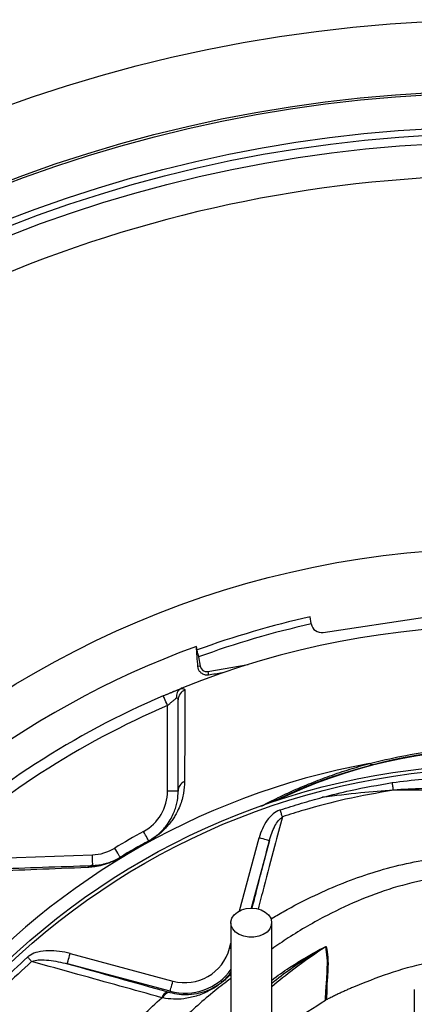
# Model space of a CAD drawing. Header units: millimetres. Extents: x 2138 to 3794, y 2155 to 3811.
# Tile 9 of 12: x 2693 to 2916, y 3255 to 3811. Entities that reach past the tile are written whole.
import ezdxf

# ---------------------------------------------------------------- set-up
doc = ezdxf.new("R2010")
doc.units = ezdxf.units.MM
doc.header["$LTSCALE"] = 2

msp = doc.modelspace()

# ---------------------------------------------------------------- linework, layer by layer
at = {"color": 7, "linetype": 'Continuous', "lineweight": 25}
for p, q in [((2857.35, 3470.15), (2856.8, 3473.89)), ((2864.18, 3465.1), (2921.54, 3473.67)), ((2793.47, 3453.05), (2792.62, 3457.29)), ((2793.47, 3453.05), (2793.78, 3451.28)), ((2793.78, 3451.28), (2794.69, 3446.15)), ((2794.69, 3446.15), (2793.42, 3445.93)), ((2799.13, 3443.04), (2821.84, 3447.05)), ((2799.13, 3443.04), (2799.48, 3441.07)), ((2773.93, 3429.41), (2784.45, 3433.78)), ((2776.3, 3375.67), (2776.3, 3423.89)), ((2782.3, 3375.67), (2776.3, 3375.67)), ((2641.04, 3336.45), (2733.88, 3339.69)), ((2721.32, 3284.02), (2779.32, 3268.48)), ((2777.77, 3262.68), (2719.77, 3278.23)), ((2776.88, 3262.3), (2777.61, 3262.1)), ((2777.61, 3262.1), (2777.77, 3262.68)), ((2915.58, 3263.62), (2915.58, 3235.58)), ((2773.73, 3258.95), (2773.05, 3259.09)), ((2865.79, 3257.84), (2865.38, 3257.62))]:
    msp.add_line(p, q, dxfattribs=at)
at = {"color": 8, "linetype": 'Continuous', "lineweight": 25}
for p, q in [((2816.98, 3308.17), (2828, 3349.27)), ((2833.79, 3347.72), (2823.59, 3309.66)), ((2811.29, 3286.94), (2812.08, 3289.87)), ((2812.09, 3286.72), (2811.29, 3286.94))]:
    msp.add_line(p, q, dxfattribs=at)
at = {"color": 7, "linetype": 'Continuous', "lineweight": 25, "flags": 128}
for points in [[(2776.3, 3423.89), (2775.83, 3424.97), (2775.39, 3426), (2774.98, 3426.96), (2774.62, 3427.79), (2774.33, 3428.48), (2774.11, 3428.99), (2773.97, 3429.3), (2773.93, 3429.41)], [(2903.8, 3376.2), (2903.73, 3376.63), (2903.66, 3377.11), (2903.57, 3377.61), (2903.49, 3378.15), (2903.4, 3378.71), (2903.31, 3379.28), (2903.21, 3379.87), (2903.12, 3380.47)], [(2841.12, 3361.13), (2840.99, 3361.53), (2840.84, 3361.96), (2840.69, 3362.43), (2840.53, 3362.91), (2840.36, 3363.41), (2840.19, 3363.92), (2840.02, 3364.45), (2839.84, 3364.97)], [(2765.67, 3347.61), (2765.62, 3347.71), (2765.45, 3348.01), (2765.19, 3348.5), (2764.83, 3349.15), (2764.39, 3349.95), (2763.89, 3350.86), (2763.35, 3351.84), (2762.79, 3352.87)], [(2833.79, 3347.72), (2833.66, 3347.76), (2833.32, 3347.85), (2832.78, 3347.99), (2832.06, 3348.18), (2831.18, 3348.42), (2830.19, 3348.69), (2829.11, 3348.97), (2828, 3349.27)], [(2765.75, 3347.47), (2765.73, 3347.51), (2765.71, 3347.53), (2765.7, 3347.56), (2765.69, 3347.58), (2765.68, 3347.59), (2765.68, 3347.6), (2765.67, 3347.61), (2765.67, 3347.61)], [(2734.09, 3333.69), (2734.09, 3333.81), (2734.08, 3334.15), (2734.06, 3334.7), (2734.03, 3335.45), (2734, 3336.36), (2733.96, 3337.39), (2733.92, 3338.52), (2733.88, 3339.69)], [(2749.59, 3338.32), (2749.53, 3338.42), (2749.35, 3338.71), (2749.06, 3339.19), (2748.68, 3339.83), (2748.2, 3340.6), (2747.67, 3341.49), (2747.08, 3342.45), (2746.47, 3343.45)], [(2749.67, 3338.19), (2749.65, 3338.22), (2749.63, 3338.25), (2749.62, 3338.27), (2749.61, 3338.29), (2749.6, 3338.31), (2749.59, 3338.32), (2749.59, 3338.32), (2749.59, 3338.32)], [(2823.58, 3309.66), (2826.44, 3309.4), (2829.12, 3308.64), (2831.45, 3307.43), (2833.29, 3305.83), (2834.52, 3303.96), (2835.06, 3301.92), (2834.88, 3299.86), (2833.98, 3297.89), (2832.44, 3296.14), (2830.34, 3294.73), (2827.81, 3293.73), (2825.02, 3293.21), (2822.14, 3293.21), (2819.35, 3293.73), (2816.82, 3294.73), (2814.72, 3296.14), (2813.17, 3297.89), (2812.28, 3299.86), (2812.1, 3301.92), (2812.64, 3303.96), (2813.87, 3305.83), (2815.71, 3307.43), (2818.04, 3308.64), (2820.72, 3309.4), (2823.58, 3309.66)], [(2719.77, 3278.23), (2719.8, 3278.35), (2719.89, 3278.7), (2720.04, 3279.24), (2720.23, 3279.96), (2720.47, 3280.83), (2720.73, 3281.83), (2721.02, 3282.9), (2721.32, 3284.02)], [(2699.59, 3279.49), (2699.34, 3279.78), (2699.07, 3280.07), (2698.8, 3280.37), (2698.52, 3280.69), (2698.23, 3281.01), (2697.93, 3281.33), (2697.64, 3281.66), (2697.34, 3281.99)], [(2777.77, 3262.68), (2777.8, 3262.81), (2777.9, 3263.15), (2778.04, 3263.69), (2778.23, 3264.42), (2778.47, 3265.29), (2778.74, 3266.28), (2779.02, 3267.36), (2779.32, 3268.48)]]:
    msp.add_lwpolyline(points, dxfattribs=at)
at = {"color": 7, "linetype": 'Continuous', "lineweight": 25}
for radius in [828, 788, 786.78, 767.7, 764, 759, 530, 408, 406]:
    msp.add_circle((2965.58, 2982.79), radius, dxfattribs=at)
for centre, radius, start, end in [((2965.58, 2982.79), 740, 90.07108, 134.97251), ((2965.58, 2982.79), 503, 102.49, 110.0691), ((2965.58, 2982.79), 486, 68.1183, 111.8817), ((2965.58, 2982.79), 499, 102.5215, 110.1382), ((2863.29, 3471.03), 6, 190.6841, 278.5), ((2965.58, 2982.79), 505.04, 110.0275, 249.9725), ((2798.46, 3446.82), 3.84, 190, 280), ((2788.13, 3427.14), 5.83, 110.0278, 179.5259), ((2965.58, 2982.79), 486, 113.2249, 132.5418), ((2965.58, 2982.79), 480, 113.2249, 132.5418), ((2965.58, 3104.79), 295, 63.7466, 116.2534), ((2965.58, 2982.79), 415.28, 100.4364, 259.5636), ((2892.32, 3394.61), 3.94, 240.0427, 281.6895), ((2788.11, 3375.63), 5.81, 112.4342, 179.5498), ((2750.3, 3375.67), 26, 298.721, 0), ((2965.58, 2982.79), 422, 118.721, 121.279), ((2965.58, 2982.79), 416, 118.721, 121.279), ((2965.58, 2982.79), 415.85, 118.721, 121.279), ((2732.97, 3365.67), 26, 272, 301.279), ((2734.29, 3328.51), 5.18, 92.2293, 128.8252), ((2786.08, 3293.69), 26.1, 255, 345), ((2868.76, 3282.62), 6.05, 118.1487, 121.7765), ((2777.2, 3258.03), 4.28, 94.2151, 165.6738), ((2777.84, 3257.84), 4.27, 93.1117, 164.842)]:
    msp.add_arc(centre, radius, start, end, dxfattribs=at)
at = {"color": 8, "linetype": 'Continuous', "lineweight": 25}
for centre, radius, start, end in [((2965.58, 3104.79), 294.73, 64.1486, 115.8514), ((2786.08, 3293.69), 32.1, 255, 324.6267)]:
    msp.add_arc(centre, radius, start, end, dxfattribs=at)
at = {"color": 7, "linetype": 'Continuous', "lineweight": 25}
for points in [[(2857.39, 3469.92), (2857.38, 3470), (2857.37, 3470.07), (2857.35, 3470.15)], [(2793.42, 3445.93), (2793.15, 3449.72), (2792.88, 3453.51), (2792.62, 3457.29)], [(2807.25, 3442.28), (2804.59, 3441.86), (2802, 3441.46), (2799.48, 3441.07)], [(2784.45, 3433.78), (2784.2, 3433.67), (2783.95, 3433.56), (2783.75, 3433.44)], [(2786.13, 3432.62), (2786.06, 3415.56), (2785.98, 3398.37), (2785.89, 3381)], [(2782.3, 3375.67), (2782.3, 3393.01), (2782.3, 3410.16), (2782.3, 3427.19)], [(2719.77, 3278.23), (2738.86, 3272.9), (2757.92, 3267.59), (2776.88, 3262.3)]]:
    msp.add_open_spline(points, degree=3, dxfattribs=at)
for points, knots in [([(2799.48, 3441.07), (2799.19, 3441.02), (2798.97, 3441.01), (2798.58, 3441), (2798.41, 3441.01), (2797.93, 3441.05), (2797.67, 3441.1), (2796.96, 3441.27), (2796.58, 3441.43), (2795.92, 3441.78), (2795.63, 3441.97), (2795.12, 3442.38), (2794.9, 3442.59), (2794.31, 3443.27), (2794.02, 3443.76), (2793.59, 3444.8), (2793.46, 3445.35), (2793.42, 3445.93)], [0, 0, 0, 0, 0.03125, 0.03125, 0.0625, 0.0625, 0.125, 0.125, 0.25, 0.25, 0.375, 0.375, 0.5, 0.5, 0.75, 0.75, 1, 1, 1, 1]), ([(2773.93, 3429.41), (2774.97, 3429.85), (2775.99, 3430.28), (2777.49, 3430.92), (2777.99, 3431.13), (2778.96, 3431.53), (2779.44, 3431.73), (2780.35, 3432.11), (2780.79, 3432.29), (2781.65, 3432.64), (2782.06, 3432.81), (2783.22, 3433.28), (2783.89, 3433.55), (2784.45, 3433.78)], [0, 0, 0, 0, 0.25, 0.25, 0.375, 0.375, 0.5, 0.5, 0.625, 0.625, 0.75, 0.75, 1, 1, 1, 1]), ([(2783.75, 3433.44), (2783.34, 3433.2), (2782.97, 3432.89), (2782.49, 3432.33), (2782.33, 3432.13), (2782.06, 3431.7), (2781.94, 3431.47), (2781.61, 3430.76), (2781.46, 3430.24), (2781.32, 3429.43), (2781.29, 3429.16), (2781.26, 3428.6), (2781.26, 3428.32), (2781.28, 3428.04)], [0, 0, 0, 0, 0.25, 0.25, 0.375, 0.375, 0.5, 0.5, 0.75, 0.75, 0.875, 0.875, 1, 1, 1, 1]), ([(2783.75, 3433.44), (2784.14, 3433.47), (2784.48, 3433.47), (2785.08, 3433.43), (2785.33, 3433.38), (2785.73, 3433.24), (2785.88, 3433.15), (2786.08, 3432.91), (2786.13, 3432.78), (2786.13, 3432.62)], [0, 0, 0, 0, 0.25, 0.25, 0.5, 0.5, 0.75, 0.75, 1, 1, 1, 1]), ([(2781.28, 3428.04), (2780.97, 3427.79), (2780.61, 3427.5), (2779.84, 3426.86), (2779.42, 3426.53), (2778.56, 3425.81), (2778.11, 3425.43), (2777.21, 3424.67), (2776.75, 3424.29), (2776.3, 3423.89)], [0, 0, 0, 0, 0.25, 0.25, 0.5, 0.5, 0.75, 0.75, 1, 1, 1, 1]), ([(2782.3, 3427.19), (2782.3, 3427.47), (2782.22, 3427.69), (2781.88, 3427.99), (2781.62, 3428.06), (2781.28, 3428.04)], [0, 0, 0, 0, 0.5, 0.5, 1, 1, 1, 1]), ([(2890.35, 3391.2), (2902.36, 3394.32), (2914.63, 3396.71), (2933.43, 3399.15), (2939.77, 3399.77), (2949.38, 3400.39), (2952.61, 3400.55), (2957.47, 3400.71), (2959.09, 3400.75), (2962.34, 3400.8), (2963.96, 3400.81), (2978.51, 3400.82), (2991.24, 3399.98), (3010.07, 3397.55), (3016.3, 3396.55), (3025.58, 3394.75), (3028.66, 3394.1), (3034.77, 3392.71), (3037.8, 3391.98), (3040.8, 3391.2)], [0, 0, 0, 0, 0.25, 0.25, 0.375, 0.375, 0.4375, 0.4375, 0.46875, 0.46875, 0.5, 0.5, 0.75, 0.75, 0.875, 0.875, 0.9375, 0.9375, 1, 1, 1, 1]), ([(2903.12, 3380.47), (2908.79, 3381.17), (2916.21, 3382.09), (2923.67, 3382.49), (2925.44, 3382.58)], [0, 0, 0, 0, 0.76355, 1, 1, 1, 1]), ([(2785.89, 3381), (2785.88, 3378.89), (2785.7, 3376.71), (2785.07, 3373.29), (2784.81, 3372.12), (2784.13, 3369.73), (2783.73, 3368.5), (2782.72, 3365.95), (2782.12, 3364.64), (2781.02, 3362.57), (2780.61, 3361.86), (2779.71, 3360.41), (2779.22, 3359.65), (2778.09, 3358.09), (2777.47, 3357.29), (2776.39, 3356.02), (2776.01, 3355.59), (2775.18, 3354.7), (2774.74, 3354.25), (2773.79, 3353.31), (2773.27, 3352.83), (2772.13, 3351.83), (2771.5, 3351.31), (2770.45, 3350.51), (2770.09, 3350.24), (2769.31, 3349.68), (2768.91, 3349.4), (2768.06, 3348.85), (2767.62, 3348.57), (2766.7, 3348.01), (2766.23, 3347.74), (2765.75, 3347.47)], [0, 0, 0, 0, 0.25, 0.25, 0.375, 0.375, 0.5, 0.5, 0.625, 0.625, 0.6875, 0.6875, 0.75, 0.75, 0.8125, 0.8125, 0.84375, 0.84375, 0.875, 0.875, 0.90625, 0.90625, 0.9375, 0.9375, 0.953125, 0.953125, 0.96875, 0.96875, 0.984375, 0.984375, 1, 1, 1, 1]), ([(2863.76, 3372.13), (2863.8, 3372.14), (2869.03, 3373.52), (2882.06, 3376.74), (2895.24, 3379.07), (2903.12, 3380.47)], [0, 0, 0, 0, 0.002902, 0.4034, 1, 1, 1, 1]), ([(2925.71, 3377.18), (2923.97, 3377.13), (2916.66, 3376.96), (2909.36, 3376.53), (2903.8, 3376.2)], [0, 0, 0, 0, 0.237772, 1, 1, 1, 1]), ([(2765.67, 3347.61), (2766.14, 3347.87), (2766.6, 3348.13), (2767.47, 3348.67), (2767.87, 3348.93), (2768.64, 3349.45), (2769, 3349.71), (2769.68, 3350.21), (2769.99, 3350.45), (2770.58, 3350.92), (2770.86, 3351.15), (2771.38, 3351.6), (2771.63, 3351.82), (2772.33, 3352.45), (2772.74, 3352.86), (2773.9, 3354.04), (2774.54, 3354.77), (2775.68, 3356.17), (2776.17, 3356.83), (2777.51, 3358.76), (2778.19, 3359.95), (2779.36, 3362.21), (2779.83, 3363.3), (2780.62, 3365.39), (2780.94, 3366.4), (2781.47, 3368.37), (2781.67, 3369.33), (2782.16, 3372.14), (2782.3, 3373.94), (2782.3, 3375.67)], [0, 0, 0, 0, 0.015625, 0.015625, 0.03125, 0.03125, 0.046875, 0.046875, 0.0625, 0.0625, 0.078125, 0.078125, 0.09375, 0.09375, 0.125, 0.125, 0.1875, 0.1875, 0.25, 0.25, 0.375, 0.375, 0.5, 0.5, 0.625, 0.625, 0.75, 0.75, 1, 1, 1, 1]), ([(2839.84, 3364.97), (2843.88, 3366.28), (2851.8, 3368.85), (2859.82, 3371.05), (2863.76, 3372.13)], [0, 0, 0, 0, 0.509875, 1, 1, 1, 1]), ([(2903.8, 3376.2), (2894.74, 3374.59), (2877.7, 3371.57), (2856.87, 3366.11), (2845.13, 3362.39), (2841.12, 3361.13)], [0, 0, 0, 0, 0.42754, 0.804707, 1, 1, 1, 1]), ([(2903.8, 3376.2), (2897.65, 3375.7), (2884.29, 3374.61), (2870.95, 3373), (2863.76, 3372.13)], [0, 0, 0, 0, 0.460906, 1, 1, 1, 1]), ([(2925.52, 3376.11), (2921.55, 3376.13), (2914.29, 3376.15), (2907.07, 3376.19), (2903.8, 3376.2)], [0, 0, 0, 0, 0.546931, 1, 1, 1, 1]), ([(2839.84, 3364.97), (2839.7, 3364.92), (2838.29, 3364.43), (2835.58, 3362.72), (2832.34, 3359.12), (2829.66, 3354.51), (2828.55, 3351.02), (2828, 3349.27)], [0, 0, 0, 0, 0.021234, 0.221404, 0.461278, 0.730345, 1, 1, 1, 1]), ([(2833.79, 3347.72), (2834.69, 3350.53), (2835.97, 3354.51), (2838.64, 3359.02), (2840.36, 3360.47), (2841.12, 3361.13)], [0, 0, 0, 0, 0.5718, 0.808177, 1, 1, 1, 1]), ([(2749.67, 3338.19), (2749.1, 3337.85), (2748.53, 3337.52), (2747.4, 3336.91), (2746.84, 3336.62), (2745.76, 3336.11), (2745.24, 3335.87), (2744.23, 3335.44), (2743.74, 3335.24), (2742.34, 3334.71), (2741.48, 3334.42), (2739.85, 3333.93), (2739.09, 3333.73), (2736.92, 3333.22), (2735.63, 3333), (2733.22, 3332.68), (2732.1, 3332.59), (2731.05, 3332.55)], [0, 0, 0, 0, 0.0625, 0.0625, 0.125, 0.125, 0.1875, 0.1875, 0.25, 0.25, 0.375, 0.375, 0.5, 0.5, 0.75, 0.75, 1, 1, 1, 1]), ([(2734.09, 3333.69), (2734.94, 3333.72), (2735.83, 3333.78), (2737.75, 3334.02), (2738.78, 3334.18), (2740.52, 3334.57), (2741.13, 3334.72), (2742.46, 3335.1), (2743.16, 3335.32), (2744.71, 3335.89), (2745.56, 3336.23), (2746.74, 3336.79), (2746.99, 3336.9), (2747.49, 3337.15), (2747.75, 3337.28), (2748.26, 3337.56), (2748.53, 3337.7), (2749.05, 3338), (2749.32, 3338.16), (2749.59, 3338.32)], [0, 0, 0, 0, 0.25, 0.25, 0.5, 0.5, 0.625, 0.625, 0.75, 0.75, 0.875, 0.875, 0.90625, 0.90625, 0.9375, 0.9375, 0.96875, 0.96875, 1, 1, 1, 1]), ([(2630.03, 3330.06), (2637.92, 3330.33), (2645.95, 3330.61), (2662.35, 3331.19), (2670.72, 3331.48), (2687.91, 3332.08), (2696.72, 3332.39), (2714.92, 3333.02), (2724.3, 3333.35), (2734.09, 3333.69)], [0, 0, 0, 0, 0.25, 0.25, 0.5, 0.5, 0.75, 0.75, 1, 1, 1, 1]), ([(2731.05, 3332.55), (2721.17, 3332.14), (2711.7, 3331.75), (2693.34, 3331), (2684.45, 3330.63), (2667.13, 3329.92), (2658.69, 3329.57), (2642.17, 3328.89), (2634.08, 3328.56), (2626.14, 3328.23)], [0, 0, 0, 0, 0.25, 0.25, 0.5, 0.5, 0.75, 0.75, 1, 1, 1, 1]), ([(2812.08, 3301.41), (2812.08, 3296.16), (2812.08, 3286.37), (2812.08, 3272.79), (2812.08, 3261.38), (2812.08, 3252.08), (2812.08, 3244.3), (2812.08, 3237.34), (2812.08, 3226.47), (2812.08, 3211.92), (2812.08, 3198.92), (2812.08, 3190.7), (2812.08, 3186.59), (2812.08, 3182.86), (2812.08, 3179.52), (2812.08, 3176.55), (2812.08, 3173.76), (2812.08, 3170.84), (2812.08, 3167.36), (2812.08, 3163.39), (2812.08, 3159.24), (2812.08, 3155.34), (2812.08, 3151.9), (2812.08, 3149.03), (2812.08, 3146.72), (2812.08, 3145.45), (2812.08, 3144.79)], [0, 0, 0, 0, 0.062475, 0.116763, 0.162869, 0.200799, 0.230969, 0.259524, 0.288504, 0.370176, 0.452628, 0.476037, 0.498431, 0.519487, 0.539199, 0.557563, 0.574583, 0.593457, 0.617571, 0.651546, 0.69241, 0.74023, 0.795001, 0.856557, 0.924863, 1, 1, 1, 1]), ([(2835.08, 3144.79), (2835.08, 3145.34), (2835.08, 3146.39), (2835.08, 3148.18), (2835.08, 3150.25), (2835.08, 3152.62), (2835.08, 3155.23), (2835.08, 3157.98), (2835.08, 3160.69), (2835.08, 3163.61), (2835.08, 3166.98), (2835.08, 3171.28), (2835.08, 3176.4), (2835.08, 3182.39), (2835.08, 3189.98), (2835.08, 3199.2), (2835.08, 3209.9), (2835.08, 3220.68), (2835.08, 3230.11), (2835.08, 3238.79), (2835.08, 3247.45), (2835.08, 3258.08), (2835.08, 3270.71), (2835.08, 3285.38), (2835.08, 3295.85), (2835.08, 3301.41)], [0, 0, 0, 0, 0.062133, 0.118852, 0.17019, 0.216187, 0.256775, 0.291881, 0.321501, 0.345659, 0.375852, 0.40732, 0.441502, 0.478325, 0.515921, 0.568505, 0.620521, 0.669451, 0.715185, 0.743961, 0.78022, 0.823948, 0.875147, 0.933829, 1, 1, 1, 1]), ([(2721.32, 3284.02), (2719.31, 3284.48), (2715.29, 3285.41), (2709.13, 3285.75), (2703.57, 3285.12), (2699.55, 3283.72), (2697.85, 3282.39), (2697.34, 3281.99)], [0, 0, 0, 0, 0.248635, 0.496978, 0.741062, 0.9217, 1, 1, 1, 1]), ([(2865.38, 3257.62), (2865.38, 3257.62), (2865.38, 3259.06), (2865.99, 3266.83), (2866.47, 3274.09), (2866.64, 3281.92), (2865.92, 3285.82), (2865.57, 3287.77)], [0, 0, 0, 0, 0.000002, 0.224368, 0.482888, 0.741432, 1, 1, 1, 1]), ([(2865.9, 3287.96), (2866.25, 3286.01), (2866.95, 3282.1), (2866.86, 3274.27), (2866.15, 3267.02), (2866.15, 3259.29), (2865.79, 3257.84), (2865.79, 3257.84)], [0, 0, 0, 0, 0.258701, 0.517359, 0.775962, 0.999998, 1, 1, 1, 1]), ([(2572.59, 3065.71), (2573.43, 3069.49), (2576.32, 3082.63), (2582.61, 3104.85), (2592.32, 3131.98), (2603.96, 3158.34), (2617.06, 3183.13), (2631.46, 3206.28), (2646.9, 3227.84), (2663.73, 3248.33), (2680.57, 3266.43), (2692.19, 3277.21), (2697.34, 3281.99)], [0, 0, 0, 0, 0.045792, 0.159051, 0.272601, 0.386151, 0.499411, 0.603676, 0.708167, 0.812658, 0.916924, 1, 1, 1, 1]), ([(2699.59, 3279.49), (2694.47, 3274.77), (2682.91, 3264.1), (2666.17, 3246.19), (2649.43, 3225.9), (2634.07, 3204.53), (2619.1, 3180.53), (2605.03, 3153.7), (2592.38, 3123.99), (2583.74, 3098.02), (2578.48, 3078.28), (2576.4, 3068.83), (2575.57, 3065.08)], [0, 0, 0, 0, 0.083038, 0.187289, 0.291768, 0.396247, 0.500498, 0.628504, 0.756721, 0.884727, 0.954198, 1, 1, 1, 1]), ([(2699.59, 3279.49), (2699.99, 3279.66), (2701.47, 3280.24), (2704.76, 3280.52), (2711.15, 3280.26), (2716.28, 3279.05), (2719.77, 3278.23)], [0, 0, 0, 0, 0.063206, 0.229505, 0.475649, 1, 1, 1, 1]), ([(2773.05, 3259.09), (2765.19, 3261.28), (2749.46, 3265.65), (2724.96, 3272.46), (2708.32, 3277.07), (2699.59, 3279.49)], [0, 0, 0, 0, 0.322171, 0.644479, 1, 1, 1, 1]), ([(2926.81, 3278.98), (2925.26, 3278.75), (2916.51, 3277.44), (2900.91, 3272.98), (2887.39, 3267.55), (2880.63, 3264.84)], [0, 0, 0, 0, 0.097132, 0.548566, 1, 1, 1, 1]), ([(2777.61, 3262.1), (2779.4, 3261.69), (2783.02, 3260.86), (2788.61, 3260.77), (2794.42, 3261.59), (2799.53, 3263.33), (2803.49, 3265.43), (2806.21, 3267.32), (2808.45, 3269.18), (2810.47, 3271.21), (2811.54, 3272.62), (2812.08, 3273.34)], [0, 0, 0, 0, 0.141493, 0.285993, 0.464464, 0.646478, 0.75046, 0.802465, 0.854123, 0.925416, 1, 1, 1, 1]), ([(2880.63, 3264.84), (2879.92, 3264.52), (2878.49, 3263.89), (2876.35, 3262.92), (2874.23, 3261.93), (2872.11, 3260.93), (2869.99, 3259.92), (2867.89, 3258.89), (2866.49, 3258.19), (2865.79, 3257.84)], [0, 0, 0, 0, 0.142874, 0.285731, 0.428578, 0.571422, 0.714269, 0.857126, 1, 1, 1, 1]), ([(2835.08, 3236.63), (2838.75, 3239.51), (2848.44, 3247.08), (2858.89, 3253.58), (2865.38, 3257.62)], [0, 0, 0, 0, 0.379124, 1, 1, 1, 1])]:
    msp.add_open_spline(points, degree=3, knots=knots, dxfattribs=at)
at = {"color": 8, "linetype": 'Continuous', "lineweight": 25}
for points, knots in [([(2829.35, 3367.18), (2832.36, 3368.76), (2837.93, 3371.68), (2847.54, 3376.13), (2857.32, 3380.27), (2867.87, 3384.27), (2878.91, 3387.99), (2886.59, 3390.14), (2890.35, 3391.2)], [0, 0, 0, 0, 0.188759, 0.349226, 0.509729, 0.675212, 0.840715, 1, 1, 1, 1]), ([(2841.12, 3361.13), (2839.66, 3355.59), (2836.25, 3342.64), (2831.68, 3325.34), (2828.48, 3313.22), (2827.39, 3309.11)], [0, 0, 0, 0, 0.330651, 0.772869, 1, 1, 1, 1]), ([(2824.01, 3309.45), (2824.87, 3312.81), (2827.77, 3324.09), (2830.98, 3336.68), (2833.33, 3345.91), (2833.79, 3347.72)], [0, 0, 0, 0, 0.254291, 0.854049, 1, 1, 1, 1]), ([(2834.53, 3303.45), (2836.88, 3304.85), (2844.99, 3309.68), (2858.59, 3316.59), (2875.36, 3323.98), (2891.93, 3329.8), (2908.96, 3334.55), (2920.63, 3336.67), (2926.47, 3337.74)], [0, 0, 0, 0, 0.083129, 0.286756, 0.463216, 0.639677, 0.819838, 1, 1, 1, 1]), ([(2927.23, 3326.77), (2920.22, 3325.24), (2906.18, 3322.19), (2885.82, 3314.98), (2865.18, 3305.2), (2848.29, 3295.58), (2838.19, 3288.66), (2835.08, 3286.54)], [0, 0, 0, 0, 0.212316, 0.425192, 0.637522, 0.888477, 1, 1, 1, 1]), ([(2835.08, 3269.03), (2838.4, 3271.42), (2844.13, 3275.54), (2852.72, 3280.84), (2859.2, 3284.61), (2863.51, 3286.93), (2865.25, 3287.76), (2865.69, 3287.94), (2865.86, 3287.98), (2865.89, 3287.97), (2865.9, 3287.96)], [0, 0, 0, 0, 0.333062, 0.576414, 0.819373, 0.941845, 0.973225, 0.985178, 0.992592, 1, 1, 1, 1]), ([(2865.57, 3287.77), (2865.57, 3287.77), (2865.57, 3287.78), (2865.54, 3287.78), (2865.5, 3287.76), (2865.39, 3287.71), (2864.99, 3287.5), (2863.36, 3286.58), (2859.29, 3284.14), (2853.12, 3280.21), (2844.51, 3274.44), (2838.63, 3269.92), (2835.08, 3267.19)], [0, 0, 0, 0, 0.001953, 0.003728, 0.005647, 0.00797, 0.016527, 0.043545, 0.159831, 0.397579, 0.635443, 1, 1, 1, 1]), ([(2865.57, 3287.77), (2859.48, 3283.66), (2848.98, 3276.57), (2839.19, 3268.6), (2835.08, 3265.26)], [0, 0, 0, 0, 0.579846, 1, 1, 1, 1]), ([(2812.08, 3272.6), (2811.81, 3272.28), (2810.82, 3271.1), (2808.85, 3269.26), (2806.27, 3267.11), (2803.14, 3264.88), (2798.58, 3262.26), (2792.58, 3259.8), (2786.02, 3258.42), (2779.69, 3258.03), (2775.71, 3258.65), (2773.73, 3258.95)], [0, 0, 0, 0, 0.030261, 0.1106531, 0.1718443, 0.2324756, 0.3459829, 0.5297999, 0.7138906, 0.8570447, 1, 1, 1, 1]), ([(2812.08, 3269.95), (2809.06, 3267.66), (2799.26, 3260.22), (2783.82, 3246.27), (2764.17, 3226.64), (2744.57, 3203.77), (2725.5, 3177.51), (2708.55, 3149.83), (2695.34, 3123.84), (2685.17, 3100.07), (2677.42, 3078.82), (2671.01, 3057.13), (2666.1, 3035.08), (2662.63, 3010.95), (2661.27, 2984.75), (2662.41, 2956.67), (2666.09, 2928.81), (2672.07, 2902.17), (2680.15, 2876.91), (2689.98, 2853.09), (2701.71, 2830.13), (2715.38, 2808.08), (2730.97, 2787.05), (2748.58, 2767.44), (2761.05, 2754.77), (2767.99, 2749.18), (2768.08, 2749.11)], [0, 0, 0, 0, 0.01898, 0.061566, 0.10401, 0.157985, 0.212135, 0.266293, 0.320279, 0.357895, 0.395642, 0.43339, 0.471053, 0.508598, 0.555279, 0.602162, 0.649055, 0.695752, 0.738613, 0.78162, 0.824628, 0.867489, 0.911367, 0.955403, 0.999437, 1, 1, 1, 1]), ([(2768.58, 2724.04), (2764.02, 2727.61), (2752.08, 2736.92), (2734.52, 2754.04), (2715.88, 2774.95), (2699.29, 2797.23), (2684.77, 2820.64), (2672.3, 2845), (2661.85, 2870.29), (2653.87, 2895.22), (2648.16, 2919.58), (2644.4, 2943.18), (2642.35, 2967.03), (2642.05, 2990.92), (2643.53, 3014.72), (2646.89, 3038.31), (2652.03, 3061.6), (2658.76, 3084.52), (2666.93, 3106.95), (2676.79, 3129.82), (2688.51, 3152.99), (2702.3, 3176.28), (2717.62, 3198.65), (2734.4, 3219.88), (2752.72, 3240.25), (2766.19, 3252.73), (2773.05, 3259.09)], [0, 0, 0, 0, 0.02836, 0.074122, 0.119887, 0.165487, 0.210019, 0.254703, 0.299388, 0.34392, 0.382793, 0.421826, 0.460907, 0.499928, 0.538792, 0.577595, 0.616524, 0.655534, 0.694534, 0.733398, 0.777457, 0.821666, 0.865921, 0.910118, 0.954167, 1, 1, 1, 1])]:
    msp.add_open_spline(points, degree=3, knots=knots, dxfattribs=at)

doc.saveas('drawing.dxf')
